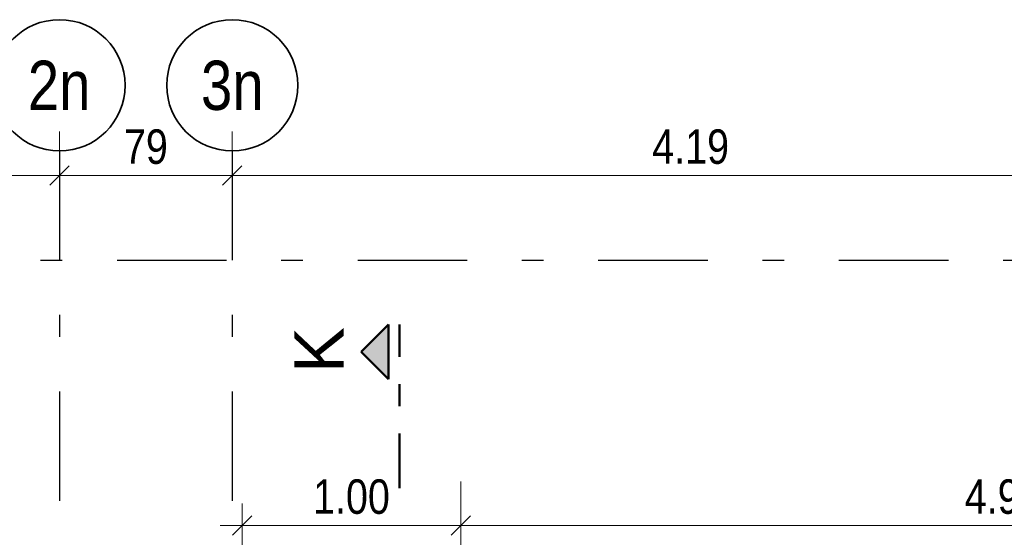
# Model space of a CAD drawing. Header units: millimetres. Extents: x -50 to 85, y 0 to 206.
# Tile 45 of 152: x 5.52 to 10.03, y 36.75 to 39.11. Entities that reach past the tile are written whole.
import ezdxf
from ezdxf.enums import TextEntityAlignment as Align

# ---------------------------------------------------------------- set-up
doc = ezdxf.new("R2010")
doc.units = ezdxf.units.MM
doc.linetypes.add('DASHDOT', pattern=[1, 0.5, -0.25, 0, -0.25])
doc.linetypes.add('DASHDOTX2', pattern=[2, 1, -0.5, 0, -0.5])
doc.layers.add('Achsen', color=7, linetype='Continuous', lineweight=20)
doc.layers.add('Schraffuren', color=7, linetype='Continuous', lineweight=20)
doc.styles.add('Arial', font='arial.ttf')
doc.styles.add('Arial Narrow', font='ARIALN.TTF')
doc.dimstyles.new('Arch_Strakon_dimstyle', dxfattribs={"dimtxt": 15.75, "dimasz": 1, "dimexe": 1.25, "dimexo": 0.0625, "dimgap": 1, "dimtad": 0, "dimdec": 5, "dimzin": 12, "dimdsep": 46, "dimtxsty": 'Arial Narrow', "dimblk": 'Arrowhead_Tick', "dimsah": 1, "dimcen": 0, "dimse1": 1, "dimse2": 1, "dimclrd": 6, "dimclrt": 2, "dimazin": 0, "dimtfac": 1, "dimtdec": 4, "dimtmove": 0, "dimatfit": 3, "dimldrblk": 'NONE', "dimfxl": 1, "dimtvp": 1, "dimtolj": 1, "dimtzin": 0, "dimlwd": 13, "dimarcsym": 2})

# ---------------------------------------------------------------- blocks, each defined once
blk = doc.blocks.new('Arrowhead_Tick')
at = {"color": 0, "linetype": 'Continuous', "lineweight": -2}
for p, q in [((0, 20), (0, -10)), ((-1, 0), (0, 0)), ((10, 0), (0, 0))]:
    blk.add_line(p, q, dxfattribs=at)
at = {"color": 2, "linetype": 'Continuous', "lineweight": 35}
blk.add_line((4.42, 4.42), (-4.42, -4.42), dxfattribs=at)
blk = doc.blocks.new('*D65')
at = {"color": 6, "linetype": 'Continuous', "lineweight": 13}
blk.add_line((4.2815, 38.4004), (5.6965, 38.4004), dxfattribs=at)
at = {"layer": 'Defpoints', "color": 0}
for p in [(4.2715, 38.5121), (5.7065, 38.5121), (5.7065, 38.4004)]:
    blk.add_point(p, dxfattribs=at)
at = {"color": 6, "lineweight": 13, "xscale": 0.01, "yscale": 0.01, "zscale": 0.01}
blk.add_blockref('Arrowhead_Tick', (5.7065, 38.4004), dxfattribs=at)
at = {"color": 6, "lineweight": 13, "xscale": 0.01, "yscale": 0.01, "zscale": 0.01, "rotation": 180}
blk.add_blockref('Arrowhead_Tick', (4.2715, 38.4004), dxfattribs=at)
at = {"color": 2, "lineweight": 35, "insert": (4.989, 38.5308), "char_height": 0.1575, "attachment_point": 5, "style": 'Arial Narrow'}
blk.add_mtext('\\A1;1.43{\\A1;\\H.6x;\\S5;}', dxfattribs=at)
blk = doc.blocks.new('_None')
blk = doc.blocks.new('*D66')
at = {"color": 6, "linetype": 'Continuous', "lineweight": 13}
blk.add_line((5.7165, 38.4004), (6.4865, 38.4004), dxfattribs=at)
at = {"layer": 'Defpoints', "color": 0}
for p in [(5.7065, 38.5121), (6.4965, 38.5121), (6.4965, 38.4004)]:
    blk.add_point(p, dxfattribs=at)
at = {"color": 6, "lineweight": 13, "xscale": 0.01, "yscale": 0.01, "zscale": 0.01}
blk.add_blockref('Arrowhead_Tick', (6.4965, 38.4004), dxfattribs=at)
at = {"color": 6, "lineweight": 13, "xscale": 0.01, "yscale": 0.01, "zscale": 0.01, "rotation": 180}
blk.add_blockref('Arrowhead_Tick', (5.7065, 38.4004), dxfattribs=at)
at = {"color": 2, "lineweight": 35, "insert": (6.1015, 38.5308), "char_height": 0.1575, "attachment_point": 5, "style": 'Arial Narrow'}
blk.add_mtext('\\A1;79', dxfattribs=at)
blk = doc.blocks.new('*D67')
at = {"color": 6, "linetype": 'Continuous', "lineweight": 13}
blk.add_line((6.5065, 38.4004), (10.6765, 38.4004), dxfattribs=at)
at = {"layer": 'Defpoints', "color": 0}
for p in [(6.4965, 38.5121), (10.6865, 38.5121), (10.6865, 38.4004)]:
    blk.add_point(p, dxfattribs=at)
at = {"color": 6, "lineweight": 13, "xscale": 0.01, "yscale": 0.01, "zscale": 0.01}
blk.add_blockref('Arrowhead_Tick', (10.6865, 38.4004), dxfattribs=at)
at = {"color": 6, "lineweight": 13, "xscale": 0.01, "yscale": 0.01, "zscale": 0.01, "rotation": 180}
blk.add_blockref('Arrowhead_Tick', (6.4965, 38.4004), dxfattribs=at)
at = {"color": 2, "lineweight": 35, "insert": (8.5915, 38.5308), "char_height": 0.1575, "attachment_point": 5, "style": 'Arial Narrow'}
blk.add_mtext('\\A1;4.19', dxfattribs=at)
blk = doc.blocks.new('*D108')
at = {"layer": 'Defpoints', "color": 0}
for p in [(7.5411, 36.8004), (6.5411, 34.743), (7.5411, 34.743)]:
    blk.add_point(p, dxfattribs=at)
at = {"layer": 'Schraffuren', "color": 6, "linetype": 'Continuous', "lineweight": 13}
blk.add_line((6.5511, 36.8004), (7.5311, 36.8004), dxfattribs=at)
at = {"layer": 'Schraffuren', "color": 6, "lineweight": 13, "xscale": 0.01, "yscale": 0.01, "zscale": 0.01}
blk.add_blockref('Arrowhead_Tick', (7.5411, 36.8004), dxfattribs=at)
at = {"layer": 'Schraffuren', "color": 6, "lineweight": 13, "xscale": 0.01, "yscale": 0.01, "zscale": 0.01, "rotation": 180}
blk.add_blockref('Arrowhead_Tick', (6.5411, 36.8004), dxfattribs=at)
at = {"layer": 'Schraffuren', "color": 2, "lineweight": 35, "insert": (7.0411, 36.9308), "char_height": 0.1575, "attachment_point": 5, "style": 'Arial Narrow'}
blk.add_mtext('\\A1;1.00', dxfattribs=at)
blk = doc.blocks.new('*D109')
at = {"layer": 'Defpoints', "color": 0}
for p in [(12.4988, 36.8004), (12.4988, 35.743), (7.5411, 34.743)]:
    blk.add_point(p, dxfattribs=at)
at = {"layer": 'Schraffuren', "color": 6, "linetype": 'Continuous', "lineweight": 13}
blk.add_line((7.5511, 36.8004), (12.4888, 36.8004), dxfattribs=at)
at = {"layer": 'Schraffuren', "color": 6, "lineweight": 13, "xscale": 0.01, "yscale": 0.01, "zscale": 0.01}
blk.add_blockref('Arrowhead_Tick', (12.4988, 36.8004), dxfattribs=at)
at = {"layer": 'Schraffuren', "color": 6, "lineweight": 13, "xscale": 0.01, "yscale": 0.01, "zscale": 0.01, "rotation": 180}
blk.add_blockref('Arrowhead_Tick', (7.5411, 36.8004), dxfattribs=at)
at = {"layer": 'Schraffuren', "color": 2, "lineweight": 35, "insert": (10.02, 36.9308), "char_height": 0.1575, "attachment_point": 5, "style": 'Arial Narrow'}
blk.add_mtext('\\A1;4.96', dxfattribs=at)

msp = doc.modelspace()

# ---------------------------------------------------------------- hatches: boundary and pattern name
at = {"lineweight": 13, "true_color": 0x0000ff}
msp.add_hatch(color=5, dxfattribs=at).paths.add_polyline_path([(7.0854213, 37.5932936), (7.2104213, 37.4682936), (7.2104213, 37.7182936)])

# ---------------------------------------------------------------- linework, layer by layer
at = {"color": 4, "linetype": 'Continuous', "lineweight": 50}
for p, q in [((7.2104213, 37.7182936), (7.0854213, 37.5932936)), ((7.2104213, 37.4682936), (7.2104213, 37.7182936)), ((7.0854213, 37.5932936), (7.2104213, 37.4682936))]:
    msp.add_line(p, q, dxfattribs=at)
at = {"color": 4, "linetype": 'DASHDOT', "lineweight": 50, "ltscale": 0.5}
msp.add_line((7.2604213, 36.9703614), (7.2604213, 37.7182936), dxfattribs=at)
at = {"layer": 'Achsen', "color": 3, "linetype": 'DASHDOTX2', "lineweight": 25, "ltscale": 0.5}
for p, q in [((5.7065329, 38.5121345), (5.7065329, 11.4840961)), ((6.4965329, 38.5121345), (6.4965329, 11.4840961)), ((3.7695329, 38.012962), (54.0482401, 38.012962))]:
    msp.add_line(p, q, dxfattribs=at)
at = {"layer": 'Achsen', "color": 2, "linetype": 'Continuous', "lineweight": 35}
for centre in [(5.7065329, 38.8121345), (6.4965329, 38.8121345)]:
    msp.add_circle(centre, 0.3, dxfattribs=at)

# ---------------------------------------------------------------- texts
at = {"color": 4, "lineweight": 50, "style": 'Arial'}
msp.add_text('K', height=0.225, rotation=90, dxfattribs=at).set_placement((7.0050986, 37.4964976))
at = {"layer": 'Achsen', "color": 4, "lineweight": 50, "style": 'Arial Narrow'}
for s, p in [('2n', (5.7049329, 38.8121345)), ('3n', (6.4965329, 38.8121345))]:
    msp.add_text(s, height=0.225, dxfattribs=at).set_placement(p, align=Align.MIDDLE_CENTER)

# ---------------------------------------------------------------- dimensions: what is measured, and where the dimension line sits
at = {"lineweight": 35}
for base, p1, p2, text, picture, middle in [((5.7065329, 38.400406), (4.2715329, 38.5121345), (5.7065329, 38.5121345), '1.43{\\A1;\\H.6x;\\S5;}', '*D65', (4.9890329, 38.400406)), ((6.4965329, 38.400406), (5.7065329, 38.5121345), (6.4965329, 38.5121345), '79', '*D66', (6.1015329, 38.400406)), ((10.6865329, 38.400406), (6.4965329, 38.5121345), (10.6865329, 38.5121345), '4.19', '*D67', (8.5915329, 38.400406))]:
    dim = msp.add_linear_dim(base=base, p1=p1, p2=p2, text=text, dimstyle='Arch_Strakon_dimstyle', override={"dimscale": 0.01, "dimtxt": 15.75, "dimasz": 1, "dimgap": 5, "dimtad": 1, "dimjust": 0, "dimtih": 0, "dimtoh": 0, "dimdec": 3, "dimdsep": 46, "dimtxsty": 'Arial Narrow', "dimclrd": 6, "dimclrt": 2, "dimtix": 1, "dimtofl": 255, "dimtmove": 0, "dimatfit": 2, "dimfxl": 0, "dimfxlon": 0, "dimtvp": 31.746032, "dimlwd": 13}, dxfattribs=at)
    dim.commit()
    dim.dimension.update_dxf_attribs({"geometry": picture, "text_midpoint": middle, "dimtype": 160})
at = {"layer": 'Schraffuren', "lineweight": 35}
for base, p1, p2, text, override, picture, middle in [((7.5411202, 36.800406), (6.5411202, 34.7429653), (7.5411202, 34.7429653), '1.00', {"dimscale": 0.01, "dimtxt": 15.75, "dimasz": 1, "dimgap": 5, "dimtad": 1, "dimjust": 0, "dimtih": 0, "dimtoh": 0, "dimdec": 6, "dimdsep": 46, "dimtxsty": 'Arial Narrow', "dimclrd": 6, "dimclrt": 2, "dimtix": 1, "dimtofl": 255, "dimtmove": 0, "dimatfit": 2, "dimfxl": 0, "dimfxlon": 0, "dimtvp": 31.746032, "dimlwd": 13}, '*D108', (7.0411202, 36.800406)), ((12.4988088, 36.800406), (7.5411202, 34.7429653), (12.4988088, 35.7429653), '4.96', {"dimscale": 0.01, "dimtxt": 15.75, "dimasz": 1, "dimgap": 5, "dimtad": 1, "dimjust": 0, "dimtih": 0, "dimtoh": 0, "dimdec": 5, "dimdsep": 46, "dimtxsty": 'Arial Narrow', "dimclrd": 6, "dimclrt": 2, "dimtix": 1, "dimtofl": 255, "dimtmove": 0, "dimatfit": 2, "dimfxl": 0, "dimfxlon": 0, "dimtvp": 31.746032, "dimlwd": 13}, '*D109', (10.0199645, 36.800406))]:
    dim = msp.add_linear_dim(base=base, p1=p1, p2=p2, text=text, dimstyle='Arch_Strakon_dimstyle', override=override, dxfattribs=at)
    dim.commit()
    dim.dimension.update_dxf_attribs({"geometry": picture, "text_midpoint": middle, "dimtype": 160})

doc.saveas('drawing.dxf')
